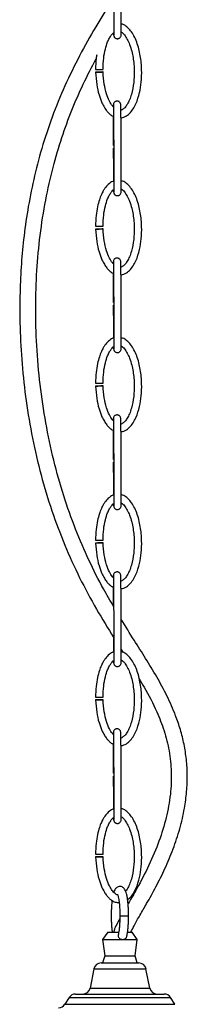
# Model space of a CAD drawing. Header units: millimetres. Extents: x 64 to 156, y 54 to 194.
# Tile 8 of 12: x 69.74 to 76.47, y 85.45 to 124.98. Entities that reach past the tile are written whole.
import ezdxf

# ---------------------------------------------------------------- set-up
doc = ezdxf.new("R2010")
doc.units = ezdxf.units.MM

msp = doc.modelspace()

# ---------------------------------------------------------------- linework, layer by layer
at = {"color": 7, "linetype": 'Continuous', "lineweight": 25}
for p, q in [((73.815, 99.692), (73.882, 99.586)), ((73.271, 88.347), (73.061, 88.051)), ((73.271, 88.347), (73.714, 88.347)), ((74.074, 88.347), (74.252, 88.347)), ((74.461, 88.051), (74.252, 88.347)), ((73.061, 88.051), (73.152, 87.394)), ((73.061, 88.051), (74.461, 88.051)), ((74.371, 87.394), (74.461, 88.051)), ((73.152, 87.394), (73.061, 87.117)), ((73.152, 87.394), (74.371, 87.394)), ((74.461, 87.117), (74.371, 87.394)), ((73.008, 87.117), (73.067, 87.117)), ((73.067, 87.117), (74.515, 87.117)), ((72.714, 86.875), (72.563, 86.109)), ((74.96, 86.109), (74.809, 86.875)), ((71.979, 85.867), (72.118, 85.867)), ((72.118, 85.867), (75.544, 85.867)), ((71.727, 85.73), (71.55, 85.455)), ((75.973, 85.455), (75.796, 85.73))]:
    msp.add_line(p, q, dxfattribs=at)
at = {"color": 8, "linetype": 'Continuous', "lineweight": 25}
for p, q in [((73.76, 89.01), (74.11, 89.01)), ((72.714, 86.875), (72.796, 86.875)), ((72.796, 86.875), (74.809, 86.875)), ((72.563, 86.109), (72.657, 86.109)), ((72.657, 86.109), (74.96, 86.109)), ((71.55, 85.455), (71.723, 85.455)), ((71.723, 85.455), (75.973, 85.455)), ((71.727, 85.73), (71.886, 85.73)), ((71.886, 85.73), (75.796, 85.73))]:
    msp.add_line(p, q, dxfattribs=at)
at = {"color": 7, "linetype": 'Continuous', "lineweight": 25, "flags": 128}
for points in [[(73.087, 122.88), (73.076, 122.88), (73.044, 122.879), (72.995, 122.877), (72.938, 122.875), (72.881, 122.874), (72.832, 122.872), (72.799, 122.871), (72.787, 122.871), (72.798, 122.872), (72.83, 122.873), (72.878, 122.875), (72.935, 122.876), (72.993, 122.878), (73.042, 122.879), (73.075, 122.88), (73.087, 122.88)], [(73.087, 116.58), (73.076, 116.58), (73.044, 116.579), (72.995, 116.577), (72.938, 116.575), (72.881, 116.574), (72.832, 116.572), (72.799, 116.571), (72.787, 116.571), (72.798, 116.572), (72.83, 116.573), (72.878, 116.575), (72.935, 116.576), (72.993, 116.578), (73.042, 116.579), (73.075, 116.58), (73.087, 116.58)], [(73.087, 110.28), (73.076, 110.28), (73.044, 110.279), (72.995, 110.277), (72.938, 110.275), (72.881, 110.274), (72.832, 110.272), (72.799, 110.271), (72.787, 110.271), (72.798, 110.272), (72.83, 110.273), (72.878, 110.275), (72.935, 110.276), (72.993, 110.278), (73.042, 110.279), (73.075, 110.28), (73.087, 110.28)], [(73.087, 103.98), (73.076, 103.98), (73.044, 103.979), (72.995, 103.977), (72.938, 103.975), (72.881, 103.974), (72.832, 103.972), (72.799, 103.971), (72.787, 103.971), (72.798, 103.972), (72.83, 103.973), (72.878, 103.975), (72.935, 103.976), (72.993, 103.978), (73.042, 103.979), (73.075, 103.98), (73.087, 103.98)], [(73.087, 97.68), (73.076, 97.68), (73.044, 97.679), (72.995, 97.677), (72.938, 97.675), (72.881, 97.674), (72.832, 97.672), (72.799, 97.671), (72.787, 97.671), (72.798, 97.672), (72.83, 97.673), (72.878, 97.675), (72.935, 97.676), (72.993, 97.678), (73.042, 97.679), (73.075, 97.68), (73.087, 97.68)], [(73.087, 91.38), (73.076, 91.38), (73.044, 91.379), (72.995, 91.377), (72.938, 91.375), (72.881, 91.374), (72.832, 91.372), (72.799, 91.371), (72.787, 91.371), (72.798, 91.372), (72.83, 91.373), (72.878, 91.375), (72.935, 91.376), (72.993, 91.378), (73.042, 91.379), (73.075, 91.38), (73.087, 91.38)]]:
    msp.add_lwpolyline(points, dxfattribs=at)
at = {"color": 7, "linetype": 'Continuous', "lineweight": 25}
for centre, radius, start, end in [((72.891, 137.756), 14.771, 269.5865, 270.7502), ((72.891, 131.456), 14.771, 269.5865, 270.7502), ((72.891, 125.156), 14.771, 269.5865, 270.7502), ((72.891, 118.856), 14.771, 269.5865, 270.7502), ((72.891, 112.556), 14.771, 269.5865, 270.7502), ((72.891, 106.256), 14.771, 269.5865, 270.7502), ((73.008, 86.817), 0.3, 90, 168.8722), ((74.515, 86.817), 0.3, 11.1278, 90), ((71.979, 85.567), 0.3, 90, 147.2236), ((72.269, 86.167), 0.3, 270, 348.8722), ((75.254, 86.167), 0.3, 191.1278, 270), ((75.544, 85.567), 0.3, 32.7764, 90), ((71.298, 85.617), 0.3, 270, 327.2236)]:
    msp.add_arc(centre, radius, start, end, dxfattribs=at)
for points, knots in [([(73.498, 127.856), (73.499, 127.847), (73.5, 127.829), (73.502, 127.722), (73.504, 127.524), (73.507, 127.244), (73.509, 126.924), (73.511, 126.603), (73.512, 126.297), (73.513, 126.065), (73.514, 125.888), (73.514, 125.758), (73.515, 125.639), (73.515, 125.511), (73.515, 125.329), (73.516, 125.073), (73.516, 124.819), (73.515, 124.618), (73.514, 124.486), (73.513, 124.406), (73.512, 124.373), (73.512, 124.372), (73.512, 124.371)], [0, 0, 0, 0, 0.030383, 0.06214, 0.13232, 0.208724, 0.284696, 0.375027, 0.447226, 0.511202, 0.546185, 0.578394, 0.607762, 0.635027, 0.674344, 0.745293, 0.832554, 0.878151, 0.922388, 0.963794, 0.983659, 1, 1, 1, 1]), ([(73.811, 124.364), (73.812, 124.367), (73.813, 124.373), (73.814, 124.459), (73.815, 124.638), (73.816, 124.903), (73.816, 125.21), (73.815, 125.523), (73.814, 125.825), (73.813, 126.056), (73.813, 126.233), (73.812, 126.363), (73.811, 126.483), (73.811, 126.615), (73.81, 126.803), (73.808, 127.07), (73.806, 127.337), (73.804, 127.554), (73.802, 127.702), (73.8, 127.799), (73.799, 127.849), (73.798, 127.858), (73.798, 127.863)], [0, 0, 0, 0, 0.027901, 0.059803, 0.129719, 0.205673, 0.28114, 0.370628, 0.442134, 0.505733, 0.540462, 0.572391, 0.601453, 0.628848, 0.669036, 0.740497, 0.827908, 0.873614, 0.918092, 0.959914, 0.98001, 1, 1, 1, 1]), ([(73.514, 125.885), (73.298, 125.535), (72.852, 124.811), (72.209, 123.679), (71.61, 122.48), (71.09, 121.239), (70.661, 119.981), (70.327, 118.729), (70.078, 117.503), (69.907, 116.325), (69.799, 115.177), (69.739, 113.951), (69.741, 112.609), (69.822, 111.15), (69.987, 109.667), (70.24, 108.178), (70.581, 106.706), (71.012, 105.271), (71.53, 103.893), (72.131, 102.576), (72.796, 101.339), (73.28, 100.552), (73.515, 100.171)], [0, 0, 0, 0, 0.045384, 0.09383, 0.143517, 0.193187, 0.242164, 0.289993, 0.336102, 0.379989, 0.42135, 0.463211, 0.515399, 0.569291, 0.624332, 0.679963, 0.735751, 0.791003, 0.845117, 0.89805, 0.950601, 1, 1, 1, 1]), ([(73.806, 121.039), (73.827, 121.041), (73.885, 121.049), (74.008, 121.099), (74.159, 121.212), (74.299, 121.394), (74.444, 121.671), (74.557, 122.036), (74.628, 122.495), (74.645, 122.992), (74.595, 123.534), (74.481, 123.991), (74.335, 124.323), (74.205, 124.534), (74.05, 124.693), (73.916, 124.789), (73.833, 124.802), (73.815, 124.805)], [0, 0, 0, 0, 0.014901, 0.039756, 0.089812, 0.142218, 0.196126, 0.303716, 0.402276, 0.514167, 0.643707, 0.773874, 0.834903, 0.891771, 0.94244, 0.987963, 1, 1, 1, 1]), ([(73.085, 122.987), (73.089, 123.136), (73.097, 123.41), (73.165, 123.779), (73.249, 124.049), (73.334, 124.232), (73.408, 124.347), (73.466, 124.419), (73.503, 124.45), (73.514, 124.458)], [0, 0, 0, 0, 0.284488, 0.523946, 0.713464, 0.823538, 0.908941, 0.97328, 1, 1, 1, 1]), ([(73.509, 124.454), (73.509, 124.445), (73.509, 124.411), (73.51, 124.377), (73.511, 124.367), (73.511, 124.362)], [0, 0, 0, 0, 0.147885, 0.578768, 1, 1, 1, 1]), ([(73.511, 124.366), (73.513, 124.35), (73.516, 124.32), (73.535, 124.282), (73.558, 124.255), (73.586, 124.234), (73.615, 124.222), (73.647, 124.216), (73.679, 124.215), (73.713, 124.223), (73.748, 124.242), (73.779, 124.269), (73.806, 124.311), (73.809, 124.347), (73.812, 124.367)], [0, 0, 0, 0, 0.102444, 0.191877, 0.266861, 0.328025, 0.415213, 0.469027, 0.527869, 0.621296, 0.688762, 0.773882, 0.878286, 1, 1, 1, 1]), ([(73.814, 124.487), (73.815, 124.486), (73.866, 124.46), (73.955, 124.359), (74.065, 124.191), (74.162, 123.969), (74.238, 123.725), (74.292, 123.456), (74.326, 123.185), (74.342, 122.851), (74.323, 122.445), (74.253, 122.061), (74.154, 121.769), (74.064, 121.589), (73.969, 121.453), (73.881, 121.379), (73.825, 121.348), (73.806, 121.343), (73.803, 121.342)], [0, 0, 0, 0, 0.000954, 0.050225, 0.113246, 0.177293, 0.260657, 0.336737, 0.416099, 0.499189, 0.628561, 0.770366, 0.838235, 0.897179, 0.945538, 0.982341, 0.997185, 1, 1, 1, 1]), ([(73.511, 101.421), (73.373, 101.655), (73.018, 102.26), (72.498, 103.292), (71.961, 104.539), (71.487, 105.88), (71.088, 107.306), (70.773, 108.798), (70.545, 110.333), (70.411, 111.881), (70.368, 113.41), (70.415, 114.888), (70.547, 116.328), (70.763, 117.712), (71.058, 119.025), (71.413, 120.229), (71.823, 121.344), (72.28, 122.399), (72.631, 123.075), (72.806, 123.413)], [0, 0, 0, 0, 0.0355365, 0.09176, 0.1509366, 0.2129968, 0.2776569, 0.3443487, 0.4122651, 0.4804964, 0.5474539, 0.6120779, 0.673796, 0.7364253, 0.7950473, 0.8496652, 0.9004946, 0.9501785, 1, 1, 1, 1]), ([(72.832, 123.574), (72.822, 123.522), (72.789, 123.328), (72.786, 123.13), (72.785, 122.986)], [0, 0, 0, 0, 0.2700243, 1, 1, 1, 1]), ([(72.787, 122.871), (72.797, 122.705), (72.817, 122.399), (72.909, 121.987), (73.018, 121.681), (73.128, 121.468), (73.225, 121.324), (73.321, 121.219), (73.406, 121.142), (73.467, 121.114), (73.494, 121.102)], [0, 0, 0, 0, 0.251226, 0.464246, 0.636825, 0.741431, 0.827635, 0.898334, 0.956121, 1, 1, 1, 1]), ([(73.495, 121.48), (73.483, 121.493), (73.418, 121.56), (73.323, 121.737), (73.208, 122.029), (73.117, 122.422), (73.097, 122.719), (73.087, 122.88)], [0, 0, 0, 0, 0.037132, 0.18868, 0.399452, 0.672138, 1, 1, 1, 1]), ([(73.498, 121.564), (73.498, 121.564), (73.497, 121.566), (73.496, 121.545), (73.496, 121.505), (73.495, 121.48)], [0, 0, 0, 0, 0.151392, 0.456226, 1, 1, 1, 1]), ([(73.798, 121.558), (73.797, 121.575), (73.794, 121.606), (73.774, 121.645), (73.751, 121.672), (73.723, 121.693), (73.694, 121.706), (73.663, 121.712), (73.63, 121.712), (73.596, 121.704), (73.561, 121.686), (73.531, 121.659), (73.504, 121.616), (73.5, 121.58), (73.498, 121.56)], [0, 0, 0, 0, 0.103632, 0.194624, 0.271303, 0.333999, 0.422712, 0.475735, 0.533607, 0.626104, 0.692896, 0.777039, 0.880068, 1, 1, 1, 1]), ([(73.498, 121.556), (73.499, 121.547), (73.5, 121.529), (73.502, 121.422), (73.504, 121.224), (73.507, 120.944), (73.509, 120.624), (73.511, 120.303), (73.512, 119.997), (73.513, 119.765), (73.514, 119.588), (73.514, 119.458), (73.515, 119.339), (73.515, 119.211), (73.515, 119.029), (73.516, 118.773), (73.516, 118.519), (73.515, 118.318), (73.514, 118.186), (73.513, 118.106), (73.512, 118.073), (73.512, 118.072), (73.512, 118.071)], [0, 0, 0, 0, 0.030383, 0.06214, 0.13232, 0.208724, 0.284696, 0.375027, 0.447226, 0.511202, 0.546185, 0.578394, 0.607762, 0.635027, 0.674344, 0.745293, 0.832554, 0.878151, 0.922388, 0.963794, 0.983659, 1, 1, 1, 1]), ([(73.811, 118.064), (73.812, 118.067), (73.813, 118.073), (73.814, 118.159), (73.815, 118.338), (73.816, 118.603), (73.816, 118.91), (73.815, 119.223), (73.814, 119.525), (73.813, 119.756), (73.813, 119.933), (73.812, 120.063), (73.811, 120.183), (73.811, 120.315), (73.81, 120.503), (73.808, 120.77), (73.806, 121.037), (73.804, 121.254), (73.802, 121.402), (73.8, 121.499), (73.799, 121.549), (73.798, 121.558), (73.798, 121.563)], [0, 0, 0, 0, 0.027901, 0.059803, 0.129719, 0.205673, 0.28114, 0.370628, 0.442134, 0.505733, 0.540462, 0.572391, 0.601453, 0.628848, 0.669036, 0.740497, 0.827908, 0.873614, 0.918092, 0.959914, 0.98001, 1, 1, 1, 1]), ([(73.494, 121.102), (73.494, 121.025), (73.494, 120.857), (73.494, 120.574), (73.495, 120.259), (73.495, 120.039), (73.496, 119.927)], [0, 0, 0, 0, 0.208924, 0.457488, 0.723502, 1, 1, 1, 1]), ([(73.496, 119.816), (73.497, 119.655), (73.498, 119.307), (73.501, 118.873), (73.503, 118.592), (73.504, 118.504), (73.504, 118.497)], [0, 0, 0, 0, 0.358289, 0.773263, 0.981703, 1, 1, 1, 1]), ([(73.515, 118.5), (73.504, 118.497), (73.421, 118.473), (73.293, 118.376), (73.172, 118.237), (73.083, 118.095), (73.006, 117.942), (72.926, 117.731), (72.853, 117.45), (72.796, 117.094), (72.789, 116.83), (72.785, 116.686)], [0, 0, 0, 0, 0.017326, 0.125338, 0.225422, 0.287606, 0.367524, 0.475452, 0.6155, 0.790432, 1, 1, 1, 1]), ([(73.814, 118.187), (73.815, 118.186), (73.866, 118.16), (73.955, 118.059), (74.065, 117.891), (74.162, 117.669), (74.238, 117.425), (74.292, 117.156), (74.326, 116.885), (74.342, 116.551), (74.323, 116.145), (74.253, 115.761), (74.154, 115.469), (74.064, 115.289), (73.969, 115.153), (73.881, 115.079), (73.825, 115.048), (73.806, 115.043), (73.803, 115.042)], [0, 0, 0, 0, 0.000954, 0.050225, 0.113246, 0.177293, 0.260657, 0.336737, 0.416099, 0.499189, 0.628561, 0.770366, 0.838235, 0.897179, 0.945538, 0.982341, 0.997185, 1, 1, 1, 1]), ([(73.806, 114.739), (73.827, 114.741), (73.885, 114.749), (74.008, 114.799), (74.159, 114.912), (74.299, 115.094), (74.444, 115.371), (74.557, 115.736), (74.628, 116.195), (74.645, 116.692), (74.595, 117.234), (74.481, 117.691), (74.335, 118.023), (74.205, 118.234), (74.05, 118.393), (73.916, 118.489), (73.833, 118.502), (73.815, 118.505)], [0, 0, 0, 0, 0.014901, 0.039756, 0.089812, 0.142218, 0.196126, 0.303716, 0.402276, 0.514167, 0.643707, 0.773874, 0.834903, 0.891771, 0.94244, 0.987963, 1, 1, 1, 1]), ([(73.085, 116.687), (73.089, 116.836), (73.097, 117.11), (73.165, 117.479), (73.249, 117.749), (73.334, 117.932), (73.408, 118.047), (73.466, 118.119), (73.503, 118.15), (73.514, 118.158)], [0, 0, 0, 0, 0.284488, 0.523946, 0.713464, 0.823538, 0.908941, 0.97328, 1, 1, 1, 1]), ([(73.509, 118.154), (73.509, 118.145), (73.509, 118.111), (73.51, 118.077), (73.511, 118.067), (73.511, 118.062)], [0, 0, 0, 0, 0.147885, 0.578768, 1, 1, 1, 1]), ([(73.511, 118.066), (73.513, 118.05), (73.516, 118.02), (73.535, 117.982), (73.558, 117.955), (73.586, 117.934), (73.615, 117.922), (73.647, 117.916), (73.679, 117.915), (73.713, 117.923), (73.748, 117.942), (73.779, 117.969), (73.806, 118.011), (73.809, 118.047), (73.812, 118.067)], [0, 0, 0, 0, 0.102444, 0.191877, 0.266861, 0.328025, 0.415213, 0.469027, 0.527869, 0.621296, 0.688762, 0.773882, 0.878286, 1, 1, 1, 1]), ([(72.787, 116.571), (72.797, 116.405), (72.817, 116.099), (72.909, 115.687), (73.018, 115.381), (73.128, 115.168), (73.225, 115.024), (73.321, 114.919), (73.406, 114.842), (73.467, 114.814), (73.494, 114.802)], [0, 0, 0, 0, 0.251226, 0.464246, 0.636825, 0.741431, 0.827635, 0.898334, 0.956121, 1, 1, 1, 1]), ([(73.495, 115.18), (73.483, 115.193), (73.418, 115.26), (73.323, 115.437), (73.208, 115.729), (73.117, 116.122), (73.097, 116.419), (73.087, 116.58)], [0, 0, 0, 0, 0.037132, 0.18868, 0.399452, 0.672138, 1, 1, 1, 1]), ([(73.498, 115.264), (73.498, 115.264), (73.497, 115.266), (73.496, 115.245), (73.496, 115.205), (73.495, 115.18)], [0, 0, 0, 0, 0.151392, 0.456226, 1, 1, 1, 1]), ([(73.798, 115.258), (73.797, 115.275), (73.794, 115.306), (73.774, 115.345), (73.751, 115.372), (73.723, 115.393), (73.694, 115.406), (73.663, 115.412), (73.63, 115.412), (73.596, 115.404), (73.561, 115.386), (73.531, 115.359), (73.504, 115.316), (73.5, 115.28), (73.498, 115.26)], [0, 0, 0, 0, 0.103632, 0.194624, 0.271303, 0.333999, 0.422712, 0.475735, 0.533607, 0.626104, 0.692896, 0.777039, 0.880068, 1, 1, 1, 1]), ([(73.498, 115.256), (73.499, 115.247), (73.5, 115.229), (73.502, 115.122), (73.504, 114.924), (73.507, 114.644), (73.509, 114.324), (73.511, 114.003), (73.512, 113.697), (73.513, 113.465), (73.514, 113.288), (73.514, 113.158), (73.515, 113.039), (73.515, 112.911), (73.515, 112.729), (73.516, 112.473), (73.516, 112.219), (73.515, 112.018), (73.514, 111.886), (73.513, 111.806), (73.512, 111.773), (73.512, 111.772), (73.512, 111.771)], [0, 0, 0, 0, 0.030383, 0.06214, 0.13232, 0.208724, 0.284696, 0.375027, 0.447226, 0.511202, 0.546185, 0.578394, 0.607762, 0.635027, 0.674344, 0.745293, 0.832554, 0.878151, 0.922388, 0.963794, 0.983659, 1, 1, 1, 1]), ([(73.811, 111.764), (73.812, 111.767), (73.813, 111.773), (73.814, 111.859), (73.815, 112.038), (73.816, 112.303), (73.816, 112.61), (73.815, 112.923), (73.814, 113.225), (73.813, 113.456), (73.813, 113.633), (73.812, 113.763), (73.811, 113.883), (73.811, 114.015), (73.81, 114.203), (73.808, 114.47), (73.806, 114.737), (73.804, 114.954), (73.802, 115.102), (73.8, 115.199), (73.799, 115.249), (73.798, 115.258), (73.798, 115.263)], [0, 0, 0, 0, 0.027901, 0.059803, 0.129719, 0.205673, 0.28114, 0.370628, 0.442134, 0.505733, 0.540462, 0.572391, 0.601453, 0.628848, 0.669036, 0.740497, 0.827908, 0.873614, 0.918092, 0.959914, 0.98001, 1, 1, 1, 1]), ([(73.494, 114.802), (73.494, 114.725), (73.494, 114.557), (73.494, 114.274), (73.495, 113.959), (73.495, 113.739), (73.496, 113.627)], [0, 0, 0, 0, 0.208924, 0.457488, 0.723502, 1, 1, 1, 1]), ([(73.496, 113.516), (73.497, 113.355), (73.498, 113.007), (73.501, 112.573), (73.503, 112.292), (73.504, 112.204), (73.504, 112.197)], [0, 0, 0, 0, 0.358289, 0.773263, 0.981703, 1, 1, 1, 1]), ([(73.515, 112.2), (73.504, 112.197), (73.421, 112.173), (73.293, 112.076), (73.172, 111.937), (73.083, 111.795), (73.006, 111.642), (72.926, 111.431), (72.853, 111.15), (72.796, 110.794), (72.789, 110.53), (72.785, 110.386)], [0, 0, 0, 0, 0.017326, 0.125338, 0.225422, 0.287606, 0.367524, 0.475452, 0.6155, 0.790432, 1, 1, 1, 1]), ([(73.085, 110.387), (73.089, 110.536), (73.097, 110.81), (73.165, 111.179), (73.249, 111.449), (73.334, 111.632), (73.408, 111.747), (73.466, 111.819), (73.503, 111.85), (73.514, 111.858)], [0, 0, 0, 0, 0.284488, 0.523946, 0.713464, 0.823538, 0.908941, 0.97328, 1, 1, 1, 1]), ([(73.814, 111.887), (73.815, 111.886), (73.866, 111.86), (73.955, 111.759), (74.065, 111.591), (74.162, 111.369), (74.238, 111.125), (74.292, 110.856), (74.326, 110.585), (74.342, 110.251), (74.323, 109.845), (74.253, 109.461), (74.154, 109.169), (74.064, 108.989), (73.969, 108.853), (73.881, 108.779), (73.825, 108.748), (73.806, 108.743), (73.803, 108.742)], [0, 0, 0, 0, 0.000954, 0.050225, 0.113246, 0.177293, 0.260657, 0.336737, 0.416099, 0.499189, 0.628561, 0.770366, 0.838235, 0.897179, 0.945538, 0.982341, 0.997185, 1, 1, 1, 1]), ([(73.806, 108.439), (73.827, 108.441), (73.885, 108.449), (74.008, 108.499), (74.159, 108.612), (74.299, 108.794), (74.444, 109.071), (74.557, 109.436), (74.628, 109.895), (74.645, 110.392), (74.595, 110.934), (74.481, 111.391), (74.335, 111.723), (74.205, 111.934), (74.05, 112.093), (73.916, 112.189), (73.833, 112.202), (73.815, 112.205)], [0, 0, 0, 0, 0.014901, 0.039756, 0.089812, 0.142218, 0.196126, 0.303716, 0.402276, 0.514167, 0.643707, 0.773874, 0.834903, 0.891771, 0.94244, 0.987963, 1, 1, 1, 1]), ([(73.509, 111.854), (73.509, 111.845), (73.509, 111.811), (73.51, 111.777), (73.511, 111.767), (73.511, 111.762)], [0, 0, 0, 0, 0.147885, 0.578768, 1, 1, 1, 1]), ([(73.511, 111.766), (73.513, 111.75), (73.516, 111.72), (73.535, 111.682), (73.558, 111.655), (73.586, 111.634), (73.615, 111.622), (73.647, 111.616), (73.679, 111.615), (73.713, 111.623), (73.748, 111.642), (73.779, 111.669), (73.806, 111.711), (73.809, 111.747), (73.812, 111.767)], [0, 0, 0, 0, 0.102444, 0.191877, 0.266861, 0.328025, 0.415213, 0.469027, 0.527869, 0.621296, 0.688762, 0.773882, 0.878286, 1, 1, 1, 1]), ([(73.495, 108.88), (73.483, 108.893), (73.418, 108.96), (73.323, 109.137), (73.208, 109.429), (73.117, 109.822), (73.097, 110.119), (73.087, 110.28)], [0, 0, 0, 0, 0.037132, 0.18868, 0.399452, 0.672138, 1, 1, 1, 1]), ([(72.787, 110.271), (72.797, 110.105), (72.817, 109.799), (72.909, 109.387), (73.018, 109.081), (73.128, 108.868), (73.225, 108.724), (73.321, 108.619), (73.406, 108.542), (73.467, 108.514), (73.494, 108.502)], [0, 0, 0, 0, 0.251226, 0.464246, 0.636825, 0.741431, 0.827635, 0.898334, 0.956121, 1, 1, 1, 1]), ([(73.798, 108.958), (73.797, 108.975), (73.794, 109.006), (73.774, 109.045), (73.751, 109.072), (73.723, 109.093), (73.694, 109.106), (73.663, 109.112), (73.63, 109.112), (73.596, 109.104), (73.561, 109.086), (73.531, 109.059), (73.504, 109.016), (73.5, 108.98), (73.498, 108.96)], [0, 0, 0, 0, 0.103632, 0.194624, 0.271303, 0.333999, 0.422712, 0.475735, 0.533607, 0.626104, 0.692896, 0.777039, 0.880068, 1, 1, 1, 1]), ([(73.498, 108.964), (73.498, 108.964), (73.497, 108.966), (73.496, 108.945), (73.496, 108.905), (73.495, 108.88)], [0, 0, 0, 0, 0.151392, 0.456226, 1, 1, 1, 1]), ([(73.498, 108.956), (73.499, 108.947), (73.5, 108.929), (73.502, 108.822), (73.504, 108.624), (73.507, 108.344), (73.509, 108.024), (73.511, 107.703), (73.512, 107.397), (73.513, 107.165), (73.514, 106.988), (73.514, 106.858), (73.515, 106.739), (73.515, 106.611), (73.515, 106.429), (73.516, 106.173), (73.516, 105.919), (73.515, 105.718), (73.514, 105.586), (73.513, 105.506), (73.512, 105.473), (73.512, 105.472), (73.512, 105.471)], [0, 0, 0, 0, 0.030383, 0.06214, 0.13232, 0.208724, 0.284696, 0.375027, 0.447226, 0.511202, 0.546185, 0.578394, 0.607762, 0.635027, 0.674344, 0.745293, 0.832554, 0.878151, 0.922388, 0.963794, 0.983659, 1, 1, 1, 1]), ([(73.811, 105.464), (73.812, 105.467), (73.813, 105.473), (73.814, 105.559), (73.815, 105.738), (73.816, 106.003), (73.816, 106.31), (73.815, 106.623), (73.814, 106.925), (73.813, 107.156), (73.813, 107.333), (73.812, 107.463), (73.811, 107.583), (73.811, 107.715), (73.81, 107.903), (73.808, 108.17), (73.806, 108.437), (73.804, 108.654), (73.802, 108.802), (73.8, 108.899), (73.799, 108.949), (73.798, 108.958), (73.798, 108.963)], [0, 0, 0, 0, 0.027901, 0.059803, 0.129719, 0.205673, 0.28114, 0.370628, 0.442134, 0.505733, 0.540462, 0.572391, 0.601453, 0.628848, 0.669036, 0.740497, 0.827908, 0.873614, 0.918092, 0.959914, 0.98001, 1, 1, 1, 1]), ([(73.494, 108.502), (73.494, 108.425), (73.494, 108.257), (73.494, 107.974), (73.495, 107.659), (73.495, 107.439), (73.496, 107.327)], [0, 0, 0, 0, 0.2089242, 0.4574879, 0.7235018, 1, 1, 1, 1]), ([(73.496, 107.216), (73.497, 107.055), (73.498, 106.707), (73.501, 106.273), (73.503, 105.992), (73.504, 105.904), (73.504, 105.897)], [0, 0, 0, 0, 0.358289, 0.773263, 0.981703, 1, 1, 1, 1]), ([(73.515, 105.9), (73.504, 105.897), (73.421, 105.873), (73.293, 105.776), (73.172, 105.637), (73.083, 105.495), (73.006, 105.342), (72.926, 105.131), (72.853, 104.85), (72.796, 104.494), (72.789, 104.23), (72.785, 104.086)], [0, 0, 0, 0, 0.017326, 0.125338, 0.225422, 0.287606, 0.367524, 0.475452, 0.6155, 0.790432, 1, 1, 1, 1]), ([(73.085, 104.087), (73.089, 104.236), (73.097, 104.51), (73.165, 104.879), (73.249, 105.149), (73.334, 105.332), (73.408, 105.447), (73.466, 105.519), (73.503, 105.55), (73.514, 105.558)], [0, 0, 0, 0, 0.284488, 0.523946, 0.713464, 0.823538, 0.908941, 0.97328, 1, 1, 1, 1]), ([(73.509, 105.554), (73.509, 105.545), (73.509, 105.511), (73.51, 105.477), (73.511, 105.467), (73.511, 105.462)], [0, 0, 0, 0, 0.147885, 0.578768, 1, 1, 1, 1]), ([(73.814, 105.587), (73.815, 105.586), (73.866, 105.56), (73.955, 105.459), (74.065, 105.291), (74.162, 105.069), (74.238, 104.825), (74.292, 104.556), (74.326, 104.285), (74.342, 103.951), (74.323, 103.545), (74.253, 103.161), (74.154, 102.869), (74.064, 102.689), (73.969, 102.553), (73.881, 102.479), (73.825, 102.448), (73.806, 102.443), (73.803, 102.442)], [0, 0, 0, 0, 0.000954, 0.050225, 0.113246, 0.177293, 0.260657, 0.336737, 0.416099, 0.499189, 0.628561, 0.770366, 0.838235, 0.897179, 0.945538, 0.982341, 0.997185, 1, 1, 1, 1]), ([(73.806, 102.139), (73.827, 102.141), (73.885, 102.149), (74.008, 102.199), (74.159, 102.312), (74.299, 102.494), (74.444, 102.771), (74.557, 103.136), (74.628, 103.595), (74.645, 104.092), (74.595, 104.634), (74.481, 105.091), (74.335, 105.423), (74.205, 105.634), (74.05, 105.793), (73.916, 105.889), (73.833, 105.902), (73.815, 105.905)], [0, 0, 0, 0, 0.014901, 0.039756, 0.089812, 0.142218, 0.196126, 0.303716, 0.402276, 0.514167, 0.643707, 0.773874, 0.834903, 0.891771, 0.94244, 0.987963, 1, 1, 1, 1]), ([(73.511, 105.466), (73.513, 105.45), (73.516, 105.42), (73.535, 105.382), (73.558, 105.355), (73.586, 105.334), (73.615, 105.322), (73.647, 105.316), (73.679, 105.315), (73.713, 105.323), (73.748, 105.342), (73.779, 105.369), (73.806, 105.411), (73.809, 105.447), (73.812, 105.467)], [0, 0, 0, 0, 0.102444, 0.191877, 0.266861, 0.328025, 0.415213, 0.469027, 0.527869, 0.621296, 0.688762, 0.773882, 0.878286, 1, 1, 1, 1]), ([(72.787, 103.971), (72.797, 103.805), (72.817, 103.499), (72.909, 103.087), (73.018, 102.781), (73.128, 102.568), (73.225, 102.424), (73.321, 102.319), (73.406, 102.242), (73.467, 102.214), (73.494, 102.202)], [0, 0, 0, 0, 0.251226, 0.464246, 0.636825, 0.741431, 0.827635, 0.898334, 0.956121, 1, 1, 1, 1]), ([(73.495, 102.58), (73.483, 102.593), (73.418, 102.66), (73.323, 102.837), (73.208, 103.129), (73.117, 103.522), (73.097, 103.819), (73.087, 103.98)], [0, 0, 0, 0, 0.037132, 0.18868, 0.399452, 0.672138, 1, 1, 1, 1]), ([(73.798, 102.658), (73.797, 102.675), (73.794, 102.706), (73.774, 102.745), (73.751, 102.772), (73.723, 102.793), (73.694, 102.806), (73.663, 102.812), (73.63, 102.812), (73.596, 102.804), (73.561, 102.786), (73.531, 102.759), (73.504, 102.716), (73.5, 102.68), (73.498, 102.66)], [0, 0, 0, 0, 0.103632, 0.194624, 0.271303, 0.333999, 0.422712, 0.475735, 0.533607, 0.626104, 0.692896, 0.777039, 0.880068, 1, 1, 1, 1]), ([(73.498, 102.664), (73.498, 102.664), (73.497, 102.666), (73.496, 102.645), (73.496, 102.605), (73.495, 102.58)], [0, 0, 0, 0, 0.151392, 0.456226, 1, 1, 1, 1]), ([(73.498, 102.656), (73.499, 102.647), (73.5, 102.629), (73.502, 102.522), (73.504, 102.324), (73.507, 102.044), (73.509, 101.724), (73.511, 101.403), (73.512, 101.097), (73.513, 100.865), (73.514, 100.688), (73.514, 100.558), (73.515, 100.439), (73.515, 100.311), (73.515, 100.129), (73.516, 99.873), (73.516, 99.619), (73.515, 99.418), (73.514, 99.286), (73.513, 99.206), (73.512, 99.173), (73.512, 99.172), (73.512, 99.171)], [0, 0, 0, 0, 0.030383, 0.06214, 0.13232, 0.208724, 0.284696, 0.375027, 0.447226, 0.511202, 0.546185, 0.578394, 0.607762, 0.635027, 0.674344, 0.745293, 0.832554, 0.878151, 0.922388, 0.963794, 0.983659, 1, 1, 1, 1]), ([(73.811, 99.164), (73.812, 99.167), (73.813, 99.173), (73.814, 99.259), (73.815, 99.438), (73.816, 99.703), (73.816, 100.01), (73.815, 100.323), (73.814, 100.625), (73.813, 100.856), (73.813, 101.033), (73.812, 101.163), (73.811, 101.283), (73.811, 101.415), (73.81, 101.603), (73.808, 101.87), (73.806, 102.137), (73.804, 102.354), (73.802, 102.502), (73.8, 102.599), (73.799, 102.649), (73.798, 102.658), (73.798, 102.663)], [0, 0, 0, 0, 0.027901, 0.059803, 0.129719, 0.205673, 0.28114, 0.370628, 0.442134, 0.505733, 0.540462, 0.572391, 0.601453, 0.628848, 0.669036, 0.740497, 0.827908, 0.873614, 0.918092, 0.959914, 0.98001, 1, 1, 1, 1]), ([(73.494, 102.202), (73.494, 102.125), (73.494, 101.957), (73.494, 101.703), (73.494, 101.526), (73.494, 101.449)], [0, 0, 0, 0, 0.321168, 0.703271, 1, 1, 1, 1]), ([(74.199, 88.347), (74.242, 88.434), (74.355, 88.664), (74.575, 89.043), (74.874, 89.561), (75.221, 90.184), (75.582, 90.914), (75.909, 91.69), (76.175, 92.496), (76.354, 93.267), (76.449, 93.986), (76.476, 94.643), (76.44, 95.28), (76.346, 95.892), (76.199, 96.479), (75.976, 97.131), (75.659, 97.84), (75.245, 98.601), (74.797, 99.339), (74.311, 100.102), (73.987, 100.627), (73.813, 100.908)], [0, 0, 0, 0, 0.021059, 0.056242, 0.096119, 0.15249, 0.212819, 0.275027, 0.33752, 0.398861, 0.448412, 0.496362, 0.542767, 0.587836, 0.631809, 0.674956, 0.738648, 0.801744, 0.86468, 0.927731, 1, 1, 1, 1]), ([(73.5, 100.197), (73.5, 100.092), (73.502, 99.894), (73.503, 99.692), (73.504, 99.604), (73.504, 99.597)], [0, 0, 0, 0, 0.510664, 0.960511, 1, 1, 1, 1]), ([(73.806, 95.839), (73.827, 95.841), (73.885, 95.849), (74.008, 95.899), (74.159, 96.012), (74.299, 96.194), (74.444, 96.471), (74.557, 96.836), (74.628, 97.295), (74.645, 97.792), (74.595, 98.334), (74.481, 98.791), (74.335, 99.123), (74.205, 99.334), (74.05, 99.493), (73.916, 99.589), (73.833, 99.602), (73.815, 99.605)], [0, 0, 0, 0, 0.014901, 0.039756, 0.089812, 0.142218, 0.196126, 0.303716, 0.402276, 0.514167, 0.643707, 0.773874, 0.834903, 0.891771, 0.94244, 0.987963, 1, 1, 1, 1]), ([(73.515, 99.6), (73.504, 99.597), (73.421, 99.573), (73.293, 99.476), (73.172, 99.337), (73.083, 99.195), (73.006, 99.042), (72.926, 98.831), (72.853, 98.55), (72.796, 98.194), (72.789, 97.93), (72.785, 97.786)], [0, 0, 0, 0, 0.017326, 0.125338, 0.225422, 0.287606, 0.367524, 0.475452, 0.6155, 0.790432, 1, 1, 1, 1]), ([(73.085, 97.787), (73.089, 97.936), (73.097, 98.21), (73.165, 98.579), (73.249, 98.849), (73.334, 99.032), (73.408, 99.147), (73.466, 99.219), (73.503, 99.25), (73.514, 99.258)], [0, 0, 0, 0, 0.284488, 0.523946, 0.713464, 0.823538, 0.908941, 0.97328, 1, 1, 1, 1]), ([(73.509, 99.254), (73.509, 99.245), (73.509, 99.211), (73.51, 99.177), (73.511, 99.167), (73.511, 99.162)], [0, 0, 0, 0, 0.147885, 0.578768, 1, 1, 1, 1]), ([(73.814, 99.287), (73.815, 99.286), (73.866, 99.26), (73.955, 99.159), (74.065, 98.991), (74.162, 98.769), (74.238, 98.525), (74.292, 98.256), (74.326, 97.985), (74.342, 97.651), (74.323, 97.245), (74.253, 96.861), (74.154, 96.569), (74.064, 96.389), (73.969, 96.253), (73.881, 96.179), (73.825, 96.148), (73.806, 96.143), (73.803, 96.142)], [0, 0, 0, 0, 0.000954, 0.050225, 0.113246, 0.177293, 0.260657, 0.336737, 0.416099, 0.499189, 0.628561, 0.770366, 0.838235, 0.897179, 0.945538, 0.982341, 0.997185, 1, 1, 1, 1]), ([(73.511, 99.166), (73.513, 99.15), (73.516, 99.12), (73.535, 99.082), (73.558, 99.055), (73.586, 99.034), (73.615, 99.022), (73.647, 99.016), (73.679, 99.015), (73.713, 99.023), (73.748, 99.042), (73.779, 99.069), (73.806, 99.111), (73.809, 99.147), (73.812, 99.167)], [0, 0, 0, 0, 0.102444, 0.191877, 0.266861, 0.328025, 0.415213, 0.469027, 0.527869, 0.621296, 0.688762, 0.773882, 0.878286, 1, 1, 1, 1]), ([(74.527, 98.536), (74.599, 98.419), (74.862, 97.988), (75.216, 97.294), (75.551, 96.439), (75.755, 95.627), (75.845, 94.768), (75.805, 93.865), (75.635, 92.933), (75.341, 91.982), (74.937, 91.033), (74.509, 90.21), (74.212, 89.699), (74.095, 89.492), (74.09, 89.483)], [0, 0, 0, 0, 0.0427972, 0.1564378, 0.2410208, 0.3267336, 0.4150372, 0.5077677, 0.6057588, 0.7082744, 0.8163387, 0.9261403, 0.9966927, 1, 1, 1, 1]), ([(72.787, 97.671), (72.797, 97.505), (72.817, 97.199), (72.909, 96.787), (73.018, 96.481), (73.128, 96.268), (73.225, 96.124), (73.321, 96.019), (73.406, 95.942), (73.467, 95.914), (73.494, 95.902)], [0, 0, 0, 0, 0.251226, 0.464246, 0.636825, 0.741431, 0.827635, 0.898334, 0.956121, 1, 1, 1, 1]), ([(73.495, 96.28), (73.483, 96.293), (73.418, 96.36), (73.323, 96.537), (73.208, 96.829), (73.117, 97.222), (73.097, 97.519), (73.087, 97.68)], [0, 0, 0, 0, 0.0371318, 0.1886797, 0.3994515, 0.6721376, 1, 1, 1, 1]), ([(73.798, 96.358), (73.797, 96.375), (73.794, 96.406), (73.774, 96.445), (73.751, 96.472), (73.723, 96.493), (73.694, 96.506), (73.663, 96.512), (73.63, 96.512), (73.596, 96.504), (73.561, 96.486), (73.531, 96.459), (73.504, 96.416), (73.5, 96.38), (73.498, 96.36)], [0, 0, 0, 0, 0.103632, 0.194624, 0.271303, 0.333999, 0.422712, 0.475735, 0.533607, 0.626104, 0.692896, 0.777039, 0.880068, 1, 1, 1, 1]), ([(73.498, 96.364), (73.498, 96.364), (73.497, 96.366), (73.496, 96.345), (73.496, 96.305), (73.495, 96.28)], [0, 0, 0, 0, 0.151392, 0.456226, 1, 1, 1, 1]), ([(73.498, 96.356), (73.499, 96.347), (73.5, 96.329), (73.502, 96.222), (73.504, 96.024), (73.507, 95.744), (73.509, 95.424), (73.511, 95.103), (73.512, 94.797), (73.513, 94.565), (73.514, 94.388), (73.514, 94.258), (73.515, 94.139), (73.515, 94.011), (73.515, 93.829), (73.516, 93.573), (73.516, 93.319), (73.515, 93.118), (73.514, 92.986), (73.513, 92.906), (73.512, 92.873), (73.512, 92.872), (73.512, 92.871)], [0, 0, 0, 0, 0.030383, 0.06214, 0.13232, 0.208724, 0.284696, 0.375027, 0.447226, 0.511202, 0.546185, 0.578394, 0.607762, 0.635027, 0.674344, 0.745293, 0.832554, 0.878151, 0.922388, 0.963794, 0.983659, 1, 1, 1, 1]), ([(73.811, 92.864), (73.812, 92.867), (73.813, 92.873), (73.814, 92.959), (73.815, 93.138), (73.816, 93.403), (73.816, 93.71), (73.815, 94.023), (73.814, 94.325), (73.813, 94.556), (73.813, 94.733), (73.812, 94.863), (73.811, 94.983), (73.811, 95.115), (73.81, 95.303), (73.808, 95.57), (73.806, 95.837), (73.804, 96.054), (73.802, 96.202), (73.8, 96.299), (73.799, 96.349), (73.798, 96.358), (73.798, 96.363)], [0, 0, 0, 0, 0.027901, 0.059803, 0.129719, 0.205673, 0.28114, 0.370628, 0.442134, 0.505733, 0.540462, 0.572391, 0.601453, 0.628848, 0.669036, 0.740497, 0.827908, 0.873614, 0.918092, 0.959914, 0.98001, 1, 1, 1, 1]), ([(73.494, 95.902), (73.494, 95.825), (73.494, 95.657), (73.494, 95.374), (73.495, 95.059), (73.495, 94.839), (73.496, 94.727)], [0, 0, 0, 0, 0.208924, 0.457488, 0.723502, 1, 1, 1, 1]), ([(73.496, 94.616), (73.497, 94.455), (73.498, 94.107), (73.501, 93.673), (73.503, 93.392), (73.504, 93.304), (73.504, 93.297)], [0, 0, 0, 0, 0.3582891, 0.7732629, 0.9817025, 1, 1, 1, 1]), ([(73.504, 93.297), (73.497, 93.294), (73.418, 93.271), (73.293, 93.176), (73.172, 93.037), (73.083, 92.895), (73.006, 92.742), (72.926, 92.531), (72.853, 92.25), (72.796, 91.894), (72.789, 91.63), (72.785, 91.486)], [0, 0, 0, 0, 0.011725, 0.120353, 0.221007, 0.283545, 0.363919, 0.472462, 0.613308, 0.789237, 1, 1, 1, 1]), ([(74.07, 89.659), (74.097, 89.677), (74.188, 89.739), (74.298, 89.896), (74.445, 90.17), (74.557, 90.537), (74.628, 90.995), (74.645, 91.493), (74.595, 92.034), (74.481, 92.491), (74.335, 92.823), (74.205, 93.034), (74.05, 93.193), (73.916, 93.289), (73.833, 93.302), (73.815, 93.305)], [0, 0, 0, 0, 0.02397, 0.080167, 0.137975, 0.253347, 0.359037, 0.479022, 0.617933, 0.757516, 0.82296, 0.883942, 0.938276, 0.987092, 1, 1, 1, 1]), ([(73.085, 91.487), (73.089, 91.636), (73.097, 91.91), (73.165, 92.279), (73.249, 92.549), (73.334, 92.732), (73.408, 92.847), (73.464, 92.918), (73.5, 92.947), (73.509, 92.954)], [0, 0, 0, 0, 0.285729, 0.526232, 0.716577, 0.827131, 0.912907, 0.977526, 1, 1, 1, 1]), ([(73.509, 92.954), (73.509, 92.945), (73.509, 92.911), (73.51, 92.877), (73.511, 92.867), (73.511, 92.862)], [0, 0, 0, 0, 0.147885, 0.578768, 1, 1, 1, 1]), ([(73.814, 92.987), (73.815, 92.986), (73.866, 92.96), (73.955, 92.859), (74.065, 92.691), (74.162, 92.469), (74.238, 92.225), (74.292, 91.956), (74.326, 91.685), (74.342, 91.351), (74.322, 90.945), (74.253, 90.561), (74.153, 90.27), (74.076, 90.105), (74.013, 90.024), (73.991, 89.996)], [0, 0, 0, 0, 0.001028, 0.054129, 0.122048, 0.191074, 0.280917, 0.362911, 0.448441, 0.537991, 0.677418, 0.830246, 0.90339, 0.966916, 1, 1, 1, 1]), ([(73.511, 92.866), (73.513, 92.85), (73.516, 92.82), (73.535, 92.782), (73.558, 92.755), (73.586, 92.734), (73.615, 92.722), (73.647, 92.716), (73.679, 92.715), (73.713, 92.723), (73.748, 92.742), (73.779, 92.769), (73.806, 92.811), (73.809, 92.847), (73.812, 92.867)], [0, 0, 0, 0, 0.102444, 0.191877, 0.266861, 0.328025, 0.415213, 0.469027, 0.527869, 0.621296, 0.688762, 0.773882, 0.878286, 1, 1, 1, 1]), ([(72.787, 91.371), (72.797, 91.205), (72.817, 90.899), (72.909, 90.487), (73.018, 90.181), (73.128, 89.967), (73.225, 89.824), (73.32, 89.718), (73.432, 89.626), (73.566, 89.549), (73.679, 89.541), (73.732, 89.537)], [0, 0, 0, 0, 0.223006, 0.412098, 0.565292, 0.658148, 0.734669, 0.797427, 0.848723, 0.92939, 1, 1, 1, 1]), ([(73.675, 89.843), (73.674, 89.843), (73.632, 89.852), (73.552, 89.911), (73.439, 90.034), (73.321, 90.236), (73.209, 90.53), (73.117, 90.922), (73.097, 91.219), (73.087, 91.38)], [0, 0, 0, 0, 0.002531, 0.073922, 0.165797, 0.297094, 0.479701, 0.715949, 1, 1, 1, 1]), ([(74.11, 89.01), (74.11, 89.042), (74.11, 89.135), (74.105, 89.288), (74.093, 89.461), (74.077, 89.623), (74.055, 89.768), (74.027, 89.896), (73.994, 89.996), (73.957, 90.07), (73.912, 90.126), (73.855, 90.168), (73.778, 90.19), (73.697, 90.18), (73.632, 90.145), (73.587, 90.099), (73.55, 90.042), (73.528, 89.997), (73.519, 89.962), (73.517, 89.957)], [0, 0, 0, 0, 0.041829, 0.121612, 0.201632, 0.282085, 0.363408, 0.446488, 0.533608, 0.603788, 0.650639, 0.695212, 0.738906, 0.786419, 0.828744, 0.871617, 0.92174, 0.989606, 1, 1, 1, 1]), ([(73.661, 89.879), (73.661, 89.879), (73.661, 89.879), (73.672, 89.854), (73.688, 89.804), (73.707, 89.722), (73.725, 89.612), (73.74, 89.476), (73.752, 89.322), (73.759, 89.165), (73.76, 89.059), (73.76, 89.01)], [0, 0, 0, 0, 0.046327, 0.132933, 0.235755, 0.352705, 0.479291, 0.611493, 0.746743, 0.883598, 1, 1, 1, 1]), ([(73.448, 89.625), (73.446, 89.609), (73.437, 89.543), (73.426, 89.411), (73.416, 89.234), (73.412, 89.051), (73.413, 88.867), (73.42, 88.687), (73.434, 88.517), (73.445, 88.403), (73.454, 88.352), (73.455, 88.347)], [0, 0, 0, 0, 0.0450856, 0.1813127, 0.3157986, 0.449498, 0.5829278, 0.7164346, 0.8503152, 0.9850707, 1, 1, 1, 1]), ([(73.76, 89.01), (73.76, 88.98), (73.76, 88.893), (73.755, 88.75), (73.744, 88.589), (73.729, 88.444), (73.711, 88.321), (73.697, 88.26), (73.691, 88.231)], [0, 0, 0, 0, 0.097128, 0.282332, 0.467179, 0.650786, 0.832071, 1, 1, 1, 1]), ([(74.03, 88.146), (74.035, 88.166), (74.05, 88.229), (74.07, 88.35), (74.089, 88.511), (74.102, 88.683), (74.109, 88.852), (74.11, 88.962), (74.11, 89.01)], [0, 0, 0, 0, 0.097872, 0.294762, 0.484355, 0.670122, 0.854173, 1, 1, 1, 1]), ([(73.764, 88.901), (73.674, 88.744), (73.572, 88.565), (73.509, 88.371), (73.501, 88.347)], [0, 0, 0, 0, 0.8795984, 1, 1, 1, 1]), ([(73.693, 88.234), (73.692, 88.231), (73.684, 88.213), (73.689, 88.177), (73.71, 88.134), (73.748, 88.098), (73.8, 88.073), (73.858, 88.06), (73.917, 88.062), (73.968, 88.076), (74.007, 88.104), (74.028, 88.131), (74.03, 88.149), (74.03, 88.152)], [0, 0, 0, 0, 0.02195, 0.127226, 0.231117, 0.33698, 0.444802, 0.552287, 0.65809, 0.763114, 0.86913, 0.976767, 1, 1, 1, 1])]:
    msp.add_open_spline(points, degree=3, knots=knots, dxfattribs=at)

doc.saveas('drawing.dxf')
